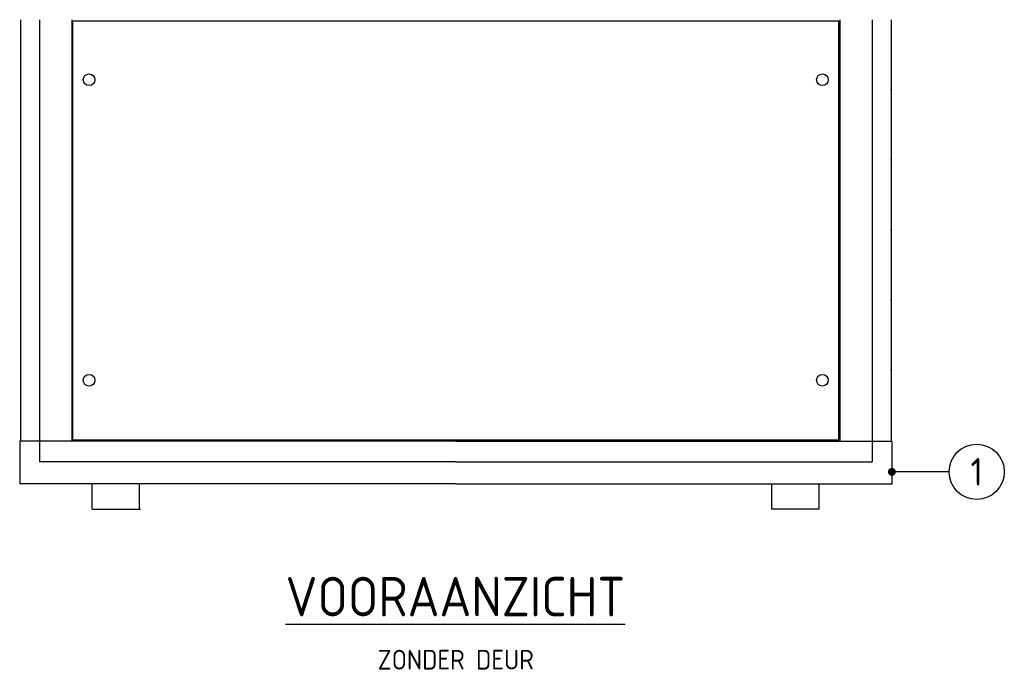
# Model space of a CAD drawing. Extents: x 0 to 599, y 0 to 420.
# Tile 3 of 10: x 85 to 210, y 217 to 299. Entities that reach past the tile are written whole.
import ezdxf
from ezdxf.enums import TextEntityAlignment as Align

# ---------------------------------------------------------------- set-up
doc = ezdxf.new("R2010")
doc.units = 0
doc.header["$MEASUREMENT"] = 0
for name, color, linetype in [('L018', 7, 'CONTINUOUS'), ('L035', 2, 'CONTINUOUS'), ('T025', 4, 'CONTINUOUS'), ('T035', 2, 'CONTINUOUS'), ('T050', 6, 'CONTINUOUS')]:
    doc.layers.add(name, color=color, linetype=linetype)
doc.styles.add('ISO', font='ISO.SHX')

msp = doc.modelspace()

# ---------------------------------------------------------------- linework, layer by layer
at = {"layer": 'L018'}
msp.add_line((202.56, 241.32), (195.3, 241.32), dxfattribs=at)
at = {"layer": 'L018', "const_width": 0.5}
msp.add_lwpolyline([(195.55, 241.32, -1), (195.05, 241.32, -1)], format="xyb", close=True, dxfattribs=at)
at = {"layer": 'L018'}
msp.add_circle((206.06, 241.32), 3.5, dxfattribs=at)
msp.add_circle((206.06, 241.32), 3.5, dxfattribs=at)
at = {"layer": 'L035', "linetype": 'Continuous'}
for p, q in [((91.42, 298.53), (188.58, 298.53)), ((91.42, 245.38), (188.58, 245.38)), ((93.9, 236.57), (93.9, 239.77)), ((99.9, 236.57), (99.9, 239.77)), ((180.1, 236.57), (180.1, 239.77)), ((186.1, 236.57), (186.1, 239.77)), ((93.9, 236.57), (100, 236.57)), ((186.1, 236.57), (180.1, 236.57))]:
    msp.add_line(p, q, dxfattribs=at)
at = {"layer": 'L035'}
for p, q in [((91.42, 245.38), (91.42, 298.53)), ((188.58, 245.38), (188.58, 298.53))]:
    msp.add_line(p, q, dxfattribs=at)
at = {"layer": 'L035', "linetype": 'Continuous'}
for points in [[(84.8, 298.66), (84.8, 289.77)], [(87.2, 298.66), (87.2, 289.77)], [(91.3, 298.66), (91.3, 289.77)], [(188.7, 298.66), (188.7, 289.77)], [(192.8, 298.66), (192.8, 289.77)], [(195.2, 298.66), (195.2, 289.77)], [(84.8, 289.77), (84.8, 280.88)], [(87.2, 289.77), (87.2, 280.88)], [(91.3, 289.77), (91.3, 280.88)], [(188.7, 289.77), (188.7, 280.88)], [(192.8, 289.77), (192.8, 280.88)], [(195.2, 289.77), (195.2, 280.88)], [(84.8, 280.88), (84.8, 271.99)], [(87.2, 280.88), (87.2, 271.99)], [(91.3, 280.88), (91.3, 271.99)], [(188.7, 280.88), (188.7, 271.99)], [(192.8, 280.88), (192.8, 271.99)], [(195.2, 280.88), (195.2, 271.99)], [(84.8, 271.99), (84.8, 263.1)], [(87.2, 271.99), (87.2, 263.1)], [(91.3, 271.99), (91.3, 263.1)], [(188.7, 271.99), (188.7, 263.1)], [(192.8, 271.99), (192.8, 263.1)], [(195.2, 271.99), (195.2, 263.1)], [(84.8, 263.1), (84.8, 254.21)], [(87.2, 263.1), (87.2, 254.21)], [(91.3, 263.1), (91.3, 254.21)], [(188.7, 263.1), (188.7, 254.21)], [(192.8, 263.1), (192.8, 254.21)], [(195.2, 263.1), (195.2, 254.21)], [(84.8, 254.21), (84.8, 245.19)], [(87.2, 254.21), (87.2, 245.19)], [(91.3, 254.21), (91.3, 245.19)], [(188.7, 254.21), (188.7, 245.19)], [(192.8, 254.21), (192.8, 245.19)], [(195.2, 254.21), (195.2, 245.19)], [(140, 245.19), (84.7, 245.19)], [(84.7, 245.19), (84.7, 239.79)], [(87.2, 245.19), (87.2, 242.59)], [(140, 245.19), (195.3, 245.19)], [(192.8, 245.19), (192.8, 242.59)], [(195.3, 245.19), (195.3, 239.79)], [(140, 242.59), (87.2, 242.59)], [(140, 242.59), (192.8, 242.59)], [(140, 239.79), (84.7, 239.79)], [(140, 239.79), (195.3, 239.79)]]:
    msp.add_lwpolyline(points, dxfattribs=at)
for centre in [(93.5, 291.04), (186.5, 291.04), (93.5, 252.94), (186.5, 252.94)]:
    msp.add_circle(centre, 0.744, dxfattribs=at)
for p in [(195.2, 289.77), (195.2, 280.88), (195.2, 271.99), (195.2, 263.1), (195.2, 254.21), (195.3, 239.79)]:
    msp.add_point(p, dxfattribs=at)

# ---------------------------------------------------------------- texts
at = {"layer": 'T025', "style": 'ISO'}
msp.add_text('ZONDER DEUR', height=2.5, dxfattribs=at).set_placement((140, 217.5), align=Align.MIDDLE)
at = {"layer": 'T035', "style": 'ISO'}
msp.add_text('1', height=3.5, dxfattribs=at).set_placement((206.06, 241.32), align=Align.MIDDLE)
at = {"layer": 'T050', "linetype": 'Continuous', "style": 'ISO'}
msp.add_text('%%UVOORAANZICHT', height=5, dxfattribs=at).set_placement((139.95, 225.5), align=Align.MIDDLE)

doc.saveas('drawing.dxf')
